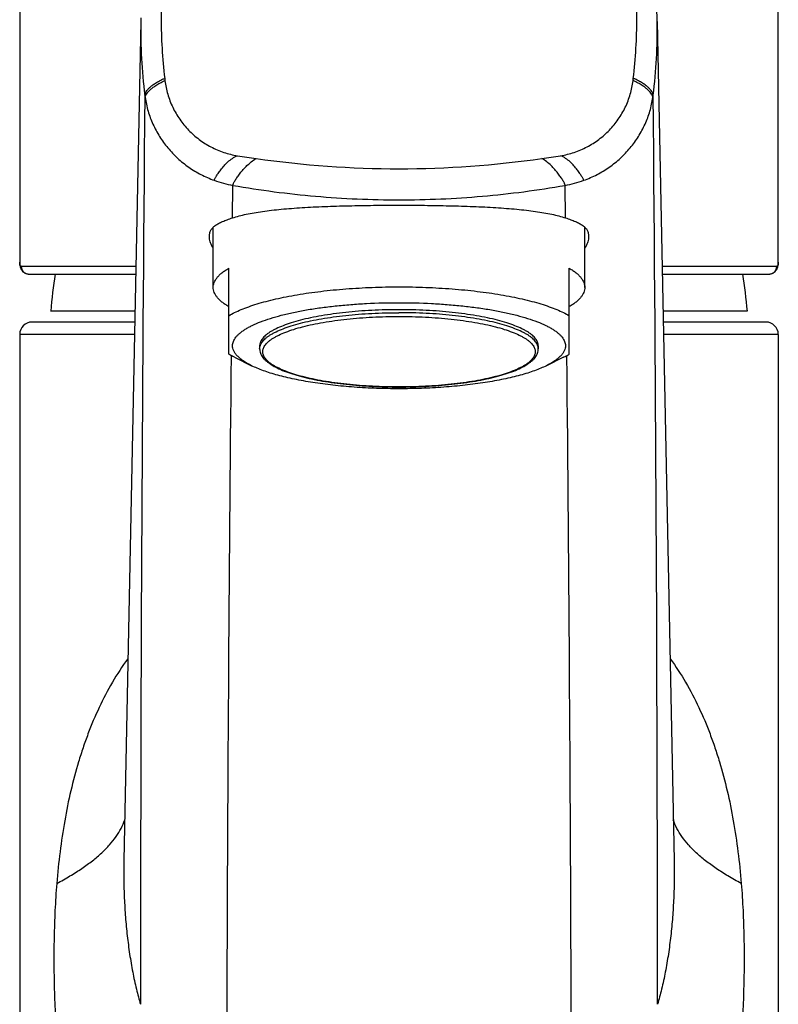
# Model space of a CAD drawing. Header units: millimetres. Extents: x -6 to 552, y -8 to 427.
# Tile 6 of 9: x 73 to 122, y 322 to 385. Entities that reach past the tile are written whole.
import ezdxf

# ---------------------------------------------------------------- set-up
doc = ezdxf.new("R2010")
doc.units = ezdxf.units.MM
doc.header["$LTSCALE"] = 30.734
doc.layers.get('0').update_dxf_attribs({"linetype": 'CONTINUOUS'})

msp = doc.modelspace()

# ---------------------------------------------------------------- linework, layer by layer
at = {"color": 7, "linetype": 'CONTINUOUS'}
for p, q in [((72.922, 393.58), (72.922, 369.775)), ((80.75, 385.349), (79.652, 331.12)), ((80.755, 385.576), (80.75, 385.347)), ((80.75, 385.349), (80.75, 385.347)), ((114.095, 385.347), (114.095, 385.349)), ((114.095, 385.349), (115.192, 331.12)), ((85.422, 368.159), (85.422, 372.05)), ((109.422, 368.159), (109.422, 372.05)), ((86.422, 363.848), (86.422, 369.4)), ((108.422, 363.848), (108.422, 369.4)), ((73.525, 369.022), (80.419, 369.022)), ((114.426, 369.022), (121.32, 369.022)), ((80.371, 366.622), (74.922, 366.622)), ((119.922, 366.622), (114.474, 366.622)), ((80.356, 365.922), (73.722, 365.922)), ((121.122, 365.922), (114.488, 365.922)), ((72.922, 365.122), (72.922, 219.622)), ((121.922, 365.122), (121.922, 219.622)), ((88.422, 364.392), (88.422, 364.199)), ((106.422, 364.392), (106.422, 364.199)), ((86.793, 363.648), (87.9, 363.101)), ((108.052, 363.648), (106.945, 363.101))]:
    msp.add_line(p, q, dxfattribs=at)
at = {"color": 9, "linetype": 'CONTINUOUS'}
for p, q in [((86.671, 372.656), (86.695, 374.757)), ((108.174, 372.656), (108.15, 374.757)), ((80.429, 369.522), (73.027, 369.522)), ((121.818, 369.522), (114.415, 369.522)), ((80.34, 365.122), (72.922, 365.122)), ((121.922, 365.122), (114.504, 365.122))]:
    msp.add_line(p, q, dxfattribs=at)
at = {"color": 7, "linetype": 'CONTINUOUS'}
for points in [[(121.32, 369.022), (121.342, 369.022), (121.373, 369.024), (121.404, 369.028), (121.435, 369.033), (121.466, 369.041), (121.496, 369.049), (121.525, 369.06), (121.554, 369.072), (121.582, 369.086), (121.61, 369.101), (121.636, 369.117), (121.662, 369.136), (121.686, 369.155), (121.709, 369.176), (121.732, 369.198), (121.752, 369.22), (121.772, 369.244), (121.79, 369.269), (121.807, 369.293), (121.822, 369.319), (121.835, 369.344), (121.847, 369.369), (121.858, 369.394), (121.868, 369.419), (121.877, 369.444), (121.884, 369.469), (121.891, 369.494), (121.897, 369.518), (121.902, 369.542), (121.906, 369.567), (121.91, 369.591), (121.913, 369.616), (121.916, 369.641), (121.918, 369.666), (121.92, 369.692), (121.921, 369.719), (121.922, 369.746), (121.922, 369.775), (121.922, 393.58)], [(114.095, 385.347), (114.089, 385.577), (114.072, 386.088), (114.046, 386.599), (114.012, 387.108), (113.97, 387.617), (113.921, 388.124), (113.864, 388.629), (113.8, 389.119)], [(72.922, 369.775), (72.923, 369.746), (72.924, 369.719), (72.925, 369.692), (72.927, 369.666), (72.929, 369.641), (72.931, 369.616), (72.935, 369.591), (72.938, 369.567), (72.943, 369.543), (72.948, 369.518), (72.954, 369.494), (72.96, 369.469), (72.968, 369.445), (72.977, 369.42), (72.986, 369.395), (72.997, 369.369), (73.009, 369.344), (73.023, 369.319), (73.038, 369.294), (73.055, 369.269), (73.073, 369.245), (73.092, 369.221), (73.113, 369.198), (73.135, 369.176), (73.158, 369.155), (73.183, 369.136), (73.208, 369.118), (73.235, 369.101), (73.262, 369.086), (73.29, 369.072), (73.319, 369.06), (73.348, 369.05), (73.379, 369.041), (73.409, 369.034), (73.44, 369.028), (73.471, 369.024), (73.502, 369.022), (73.525, 369.022)]]:
    msp.add_lwpolyline(points, dxfattribs=at)
at = {"color": 9, "linetype": 'CONTINUOUS'}
for centre, radius, start, end in [((113.278, 384.692), 32.535, 178.84582, 187.26176), ((81.567, 384.692), 32.535, 352.73826, 1.15458), ((115.255, 385.584), 33.2, 186.78226, 187.02717), ((79.584, 385.585), 33.205, 352.97286, 353.2188), ((6302.851, 321.453), 6222.128, 179.4555305, 179.9965479), ((87.644, 381.425), 6.694, 187.25644, 188.46577), ((107.22, 381.422), 6.674, 351.52763, 352.74537), ((-6108.007, 321.453), 6222.128, 0.0034521, 0.5444695), ((97.582, 442.019), 66.199, 260.78904, 261.84558), ((97.422, 440.964), 65.132, 261.8524, 278.14916), ((97.372, 441.303), 65.475, 278.15083, 279.21736), ((87.927, 381.793), 7.144, 249.93791, 260.0713), ((106.918, 381.794), 7.144, 279.92887, 290.04112), ((6669.192, 299.083), 6582.932, 179.437064, 179.8119529), ((-6474.347, 299.083), 6582.932, 0.1880471, 0.562936)]:
    msp.add_arc(centre, radius, start, end, dxfattribs=at)
at = {"color": 7, "linetype": 'CONTINUOUS'}
for centre, radius, start, end in [((104.821, 364.156), 30, 170.66454, 175.28467), ((90.024, 364.156), 30, 4.71533, 9.33546), ((73.722, 365.122), 0.8, 90, 180), ((121.122, 365.122), 0.8, 0, 90)]:
    msp.add_arc(centre, radius, start, end, dxfattribs=at)
at = {"color": 9, "linetype": 'CONTINUOUS'}
for points, knots in [([(82.32, 389.299), (82.237, 388.679), (82.111, 387.425), (82.043, 385.525), (82.096, 383.599), (82.21, 382.31), (82.287, 381.663)], [0, 0, 0, 0, 0.245284, 0.493363, 0.744786, 1, 1, 1, 1]), ([(112.558, 381.664), (112.634, 382.31), (112.749, 383.599), (112.802, 385.525), (112.734, 387.425), (112.608, 388.679), (112.524, 389.299)], [0, 0, 0, 0, 0.255142, 0.506532, 0.754646, 1, 1, 1, 1]), ([(81.004, 380.579), (81.004, 380.598), (81.01, 380.637), (81.028, 380.695), (81.056, 380.754), (81.106, 380.839), (81.189, 380.949), (81.293, 381.057), (81.393, 381.145), (81.482, 381.216), (81.582, 381.289), (81.694, 381.363), (81.819, 381.44), (81.959, 381.52), (82.115, 381.598), (82.228, 381.643), (82.287, 381.663)], [0, 0, 0, 0, 0.032136, 0.066907, 0.104588, 0.145302, 0.236365, 0.342156, 0.40178, 0.466834, 0.537762, 0.614873, 0.698833, 0.790918, 0.892078, 1, 1, 1, 1]), ([(81.023, 380.439), (81.024, 380.456), (81.03, 380.49), (81.048, 380.543), (81.075, 380.599), (81.125, 380.681), (81.21, 380.79), (81.315, 380.897), (81.415, 380.987), (81.503, 381.06), (81.603, 381.135), (81.714, 381.212), (81.839, 381.291), (81.978, 381.374), (82.133, 381.455), (82.246, 381.501), (82.304, 381.522)], [0, 0, 0, 0, 0.028384, 0.060541, 0.096457, 0.136154, 0.227305, 0.334946, 0.395576, 0.461397, 0.53301, 0.611211, 0.696613, 0.789879, 0.891708, 1, 1, 1, 1]), ([(82.304, 381.522), (82.323, 381.374), (82.371, 381.078), (82.48, 380.641), (82.624, 380.214), (82.802, 379.8), (83.013, 379.402), (83.336, 378.894), (83.814, 378.308), (84.382, 377.808), (84.878, 377.466), (85.27, 377.239), (85.68, 377.044), (86.104, 376.883), (86.54, 376.758), (86.836, 376.698), (86.985, 376.673)], [0, 0, 0, 0, 0.062183, 0.124416, 0.186701, 0.249039, 0.311432, 0.373875, 0.498796, 0.623868, 0.686502, 0.749162, 0.811843, 0.874544, 0.937263, 1, 1, 1, 1]), ([(107.86, 376.673), (108.158, 376.722), (108.6, 376.83), (109.165, 377.044), (109.574, 377.239), (109.967, 377.466), (110.463, 377.808), (111.031, 378.308), (111.509, 378.894), (111.831, 379.402), (112.043, 379.8), (112.221, 380.214), (112.365, 380.641), (112.474, 381.078), (112.522, 381.374), (112.54, 381.522)], [0, 0, 0, 0, 0.125368, 0.188075, 0.250762, 0.313428, 0.376069, 0.501154, 0.626087, 0.688537, 0.750935, 0.81328, 0.875571, 0.93781, 1, 1, 1, 1]), ([(113.821, 380.439), (113.821, 380.455), (113.814, 380.49), (113.795, 380.543), (113.767, 380.599), (113.716, 380.681), (113.632, 380.789), (113.529, 380.897), (113.429, 380.987), (113.306, 381.088), (113.164, 381.189), (113.005, 381.291), (112.866, 381.374), (112.711, 381.455), (112.599, 381.501), (112.54, 381.522)], [0, 0, 0, 0, 0.028485, 0.060924, 0.097188, 0.137145, 0.228062, 0.334926, 0.395389, 0.461437, 0.611615, 0.696679, 0.789775, 0.891661, 1, 1, 1, 1]), ([(113.841, 380.579), (113.841, 380.598), (113.836, 380.637), (113.818, 380.694), (113.791, 380.754), (113.742, 380.839), (113.658, 380.949), (113.553, 381.056), (113.452, 381.145), (113.363, 381.216), (113.263, 381.289), (113.151, 381.364), (113.026, 381.441), (112.886, 381.52), (112.73, 381.598), (112.617, 381.643), (112.558, 381.664)], [0, 0, 0, 0, 0.032066, 0.066618, 0.103999, 0.144454, 0.235551, 0.341996, 0.40195, 0.467206, 0.538156, 0.61517, 0.698996, 0.790998, 0.89212, 1, 1, 1, 1]), ([(81.023, 380.439), (81.067, 380.142), (81.197, 379.552), (81.513, 378.703), (81.943, 377.901), (82.477, 377.16), (83.11, 376.495), (83.828, 375.918), (84.62, 375.439), (85.186, 375.189), (85.476, 375.083)], [0, 0, 0, 0, 0.123362, 0.24704, 0.371158, 0.49579, 0.620998, 0.746798, 0.873158, 1, 1, 1, 1]), ([(109.366, 375.082), (109.656, 375.188), (110.223, 375.438), (111.015, 375.917), (111.734, 376.494), (112.367, 377.159), (112.901, 377.9), (113.331, 378.702), (113.648, 379.552), (113.777, 380.142), (113.821, 380.439)], [0, 0, 0, 0, 0.126842, 0.253203, 0.379003, 0.504211, 0.628843, 0.752961, 0.876638, 1, 1, 1, 1]), ([(85.476, 375.083), (85.483, 375.096), (85.499, 375.129), (85.543, 375.212), (85.622, 375.349), (85.749, 375.545), (85.916, 375.776), (86.122, 376.027), (86.368, 376.278), (86.653, 376.507), (86.871, 376.627), (86.985, 376.673)], [0, 0, 0, 0, 0.019963, 0.048151, 0.127138, 0.232979, 0.361942, 0.509727, 0.669154, 0.833735, 1, 1, 1, 1]), ([(86.695, 374.757), (86.695, 374.766), (86.699, 374.788), (86.708, 374.821), (86.722, 374.859), (86.747, 374.916), (86.786, 374.992), (86.842, 375.09), (86.908, 375.194), (87.011, 375.345), (87.161, 375.545), (87.366, 375.791), (87.604, 376.041), (87.876, 376.283), (88.08, 376.426), (88.19, 376.49)], [0, 0, 0, 0, 0.012645, 0.027789, 0.045106, 0.064311, 0.107508, 0.15609, 0.209259, 0.266512, 0.392082, 0.530623, 0.679654, 0.837129, 1, 1, 1, 1]), ([(108.15, 374.757), (108.149, 374.766), (108.146, 374.788), (108.137, 374.821), (108.123, 374.859), (108.098, 374.915), (108.059, 374.992), (108.003, 375.089), (107.937, 375.193), (107.835, 375.344), (107.685, 375.545), (107.481, 375.792), (107.243, 376.043), (106.971, 376.284), (106.766, 376.426), (106.658, 376.49)], [0, 0, 0, 0, 0.012639, 0.027763, 0.045046, 0.064202, 0.107278, 0.155735, 0.208806, 0.266021, 0.391815, 0.530925, 0.680239, 0.837374, 1, 1, 1, 1]), ([(109.366, 375.082), (109.36, 375.096), (109.344, 375.128), (109.3, 375.211), (109.221, 375.349), (109.094, 375.545), (108.928, 375.776), (108.722, 376.027), (108.476, 376.278), (108.191, 376.507), (107.974, 376.627), (107.86, 376.673)], [0, 0, 0, 0, 0.019968, 0.048161, 0.12716, 0.233014, 0.361988, 0.509779, 0.669203, 0.833767, 1, 1, 1, 1]), ([(86.695, 374.757), (88.464, 374.445), (92.031, 373.976), (97.422, 373.742), (102.814, 373.976), (106.381, 374.445), (108.15, 374.757)], [0, 0, 0, 0, 0.249931, 0.5, 0.750069, 1, 1, 1, 1]), ([(73.027, 369.522), (73.019, 369.522), (73.002, 369.524), (72.979, 369.538), (72.961, 369.559), (72.946, 369.589), (72.935, 369.627), (72.924, 369.692), (72.922, 369.746), (72.922, 369.784)], [0, 0, 0, 0, 0.081258, 0.161255, 0.249821, 0.354416, 0.47965, 0.628139, 1, 1, 1, 1]), ([(121.922, 369.784), (121.922, 369.746), (121.92, 369.692), (121.909, 369.627), (121.898, 369.589), (121.884, 369.559), (121.865, 369.538), (121.843, 369.524), (121.826, 369.522), (121.818, 369.522)], [0, 0, 0, 0, 0.371862, 0.520349, 0.645581, 0.750174, 0.838741, 0.91874, 1, 1, 1, 1]), ([(73.027, 369.522), (73.027, 369.459), (73.052, 369.328), (73.163, 369.159), (73.332, 369.047), (73.463, 369.022), (73.525, 369.022)], [0, 0, 0, 0, 0.240371, 0.500398, 0.760152, 1, 1, 1, 1]), ([(121.32, 369.022), (121.382, 369.022), (121.513, 369.047), (121.682, 369.159), (121.793, 369.328), (121.818, 369.459), (121.818, 369.522)], [0, 0, 0, 0, 0.239844, 0.499597, 0.759626, 1, 1, 1, 1]), ([(88.422, 364.199), (88.422, 364.237), (88.43, 364.315), (88.463, 364.431), (88.519, 364.545), (88.595, 364.658), (88.693, 364.77), (88.812, 364.88), (88.951, 364.988), (89.111, 365.095), (89.29, 365.199), (89.565, 365.34), (89.956, 365.506), (90.483, 365.688), (91.075, 365.855), (91.728, 366.007), (92.436, 366.142), (93.192, 366.259), (93.988, 366.356), (94.817, 366.432), (95.965, 366.506), (96.837, 366.528), (97.422, 366.528)], [0, 0, 0, 0, 0.011853, 0.024093, 0.037071, 0.051072, 0.066319, 0.082974, 0.101147, 0.120913, 0.142314, 0.16537, 0.216432, 0.273963, 0.337646, 0.407043, 0.48162, 0.560767, 0.643812, 0.730033, 0.81867, 1, 1, 1, 1]), ([(97.422, 361.728), (96.85, 361.728), (95.725, 361.756), (94.342, 361.863), (93.286, 361.991), (92.547, 362.105), (91.855, 362.237), (91.216, 362.386), (90.637, 362.55), (90.122, 362.727), (89.739, 362.89), (89.471, 363.028), (89.296, 363.13), (89.14, 363.234), (89.003, 363.34), (88.887, 363.447), (88.792, 363.556), (88.717, 363.667), (88.662, 363.779), (88.63, 363.892), (88.619, 364.006), (88.63, 364.119), (88.662, 364.232), (88.717, 364.344), (88.792, 364.455), (88.887, 364.564), (89.003, 364.672), (89.14, 364.778), (89.296, 364.882), (89.471, 364.984), (89.739, 365.121), (90.122, 365.284), (90.637, 365.462), (91.216, 365.625), (91.855, 365.774), (92.547, 365.906), (93.286, 366.02), (94.342, 366.149), (95.725, 366.255), (96.85, 366.283), (97.422, 366.283)], [0, 0, 0, 0, 0.090667, 0.178089, 0.219612, 0.259186, 0.296475, 0.331174, 0.363016, 0.391782, 0.417313, 0.428842, 0.439543, 0.449426, 0.458512, 0.46684, 0.474464, 0.481464, 0.487953, 0.494073, 0.5, 0.505927, 0.512047, 0.518536, 0.525536, 0.53316, 0.541488, 0.550574, 0.560457, 0.571158, 0.582687, 0.608218, 0.636984, 0.668826, 0.703525, 0.740814, 0.780388, 0.821911, 0.909333, 1, 1, 1, 1]), ([(106.422, 364.199), (106.422, 364.237), (106.415, 364.315), (106.381, 364.431), (106.326, 364.545), (106.249, 364.658), (106.151, 364.77), (106.033, 364.88), (105.893, 364.988), (105.734, 365.095), (105.554, 365.199), (105.28, 365.34), (104.888, 365.506), (104.362, 365.688), (103.77, 365.855), (103.117, 366.007), (102.409, 366.142), (101.653, 366.259), (100.857, 366.356), (100.027, 366.432), (98.88, 366.506), (98.008, 366.528), (97.422, 366.528)], [0, 0, 0, 0, 0.011853, 0.024093, 0.037071, 0.051072, 0.066319, 0.082974, 0.101147, 0.120913, 0.142314, 0.16537, 0.216432, 0.273963, 0.337646, 0.407043, 0.48162, 0.560767, 0.643812, 0.730033, 0.81867, 1, 1, 1, 1]), ([(97.422, 366.283), (97.995, 366.283), (99.119, 366.255), (100.503, 366.149), (101.559, 366.02), (102.298, 365.906), (102.99, 365.774), (103.629, 365.625), (104.208, 365.462), (104.722, 365.284), (105.105, 365.121), (105.374, 364.984), (105.549, 364.882), (105.705, 364.778), (105.841, 364.672), (105.957, 364.564), (106.053, 364.455), (106.128, 364.344), (106.182, 364.232), (106.215, 364.119), (106.226, 364.006), (106.215, 363.892), (106.182, 363.779), (106.128, 363.667), (106.053, 363.556), (105.957, 363.447), (105.841, 363.34), (105.705, 363.234), (105.549, 363.13), (105.374, 363.028), (105.105, 362.89), (104.722, 362.727), (104.208, 362.55), (103.629, 362.386), (102.99, 362.237), (102.298, 362.105), (101.559, 361.991), (100.503, 361.863), (99.119, 361.756), (97.995, 361.728), (97.422, 361.728)], [0, 0, 0, 0, 0.090667, 0.178089, 0.219612, 0.259186, 0.296475, 0.331174, 0.363016, 0.391782, 0.417313, 0.428842, 0.439543, 0.449426, 0.458512, 0.46684, 0.474464, 0.481464, 0.487953, 0.494073, 0.5, 0.505927, 0.512047, 0.518536, 0.525536, 0.53316, 0.541488, 0.550574, 0.560457, 0.571158, 0.582687, 0.608218, 0.636984, 0.668826, 0.703525, 0.740814, 0.780388, 0.821911, 0.909333, 1, 1, 1, 1]), ([(79.897, 344.153), (79.542, 343.665), (78.879, 342.645), (78.029, 341.017), (77.43, 339.589), (77.01, 338.408), (76.621, 337.19), (76.202, 335.62), (75.807, 333.677), (75.513, 331.676), (75.373, 330.322), (75.313, 329.638)], [0, 0, 0, 0, 0.117547, 0.236467, 0.357328, 0.418627, 0.480535, 0.606295, 0.7349, 0.866379, 1, 1, 1, 1]), ([(114.947, 344.153), (115.302, 343.665), (115.966, 342.645), (116.816, 341.017), (117.414, 339.589), (117.835, 338.408), (118.224, 337.19), (118.642, 335.62), (119.038, 333.677), (119.332, 331.676), (119.472, 330.322), (119.532, 329.638)], [0, 0, 0, 0, 0.117547, 0.236467, 0.357328, 0.418627, 0.480535, 0.606295, 0.7349, 0.866379, 1, 1, 1, 1]), ([(75.313, 329.638), (75.603, 329.792), (76.155, 330.102), (76.929, 330.591), (77.616, 331.089), (78.215, 331.597), (78.726, 332.115), (79.147, 332.643), (79.478, 333.182), (79.641, 333.558), (79.706, 333.745)], [0, 0, 0, 0, 0.160159, 0.308902, 0.446672, 0.574058, 0.691844, 0.801088, 0.903211, 1, 1, 1, 1]), ([(119.532, 329.638), (119.242, 329.792), (118.689, 330.102), (117.916, 330.591), (117.229, 331.089), (116.63, 331.597), (116.119, 332.115), (115.698, 332.643), (115.367, 333.182), (115.203, 333.558), (115.139, 333.745)], [0, 0, 0, 0, 0.160159, 0.308902, 0.446672, 0.574058, 0.691844, 0.801088, 0.903211, 1, 1, 1, 1]), ([(79.652, 331.12), (79.644, 330.713), (79.64, 329.9), (79.673, 328.682), (79.747, 327.468), (79.86, 326.263), (80.015, 325.077), (80.21, 323.927), (80.407, 323.006), (80.583, 322.313), (80.676, 321.985), (80.723, 321.828)], [0, 0, 0, 0, 0.129864, 0.25974, 0.389314, 0.518509, 0.64648, 0.771575, 0.891213, 0.947458, 1, 1, 1, 1]), ([(115.192, 331.12), (115.201, 330.713), (115.204, 329.9), (115.172, 328.682), (115.098, 327.468), (114.985, 326.263), (114.83, 325.077), (114.634, 323.927), (114.437, 323.006), (114.262, 322.313), (114.169, 321.985), (114.122, 321.828)], [0, 0, 0, 0, 0.129864, 0.25974, 0.389314, 0.518509, 0.64648, 0.771575, 0.891213, 0.947458, 1, 1, 1, 1]), ([(75.313, 329.638), (75.266, 329.056), (75.211, 328.179), (75.164, 327.008), (75.142, 326.125), (75.131, 325.241), (75.131, 324.062), (75.159, 322.591), (75.228, 320.829), (75.329, 319.076), (75.457, 317.33), (75.558, 316.17), (75.612, 315.592)], [0, 0, 0, 0, 0.124611, 0.187265, 0.250052, 0.312913, 0.3758, 0.50146, 0.626787, 0.751652, 0.876036, 1, 1, 1, 1]), ([(119.532, 329.638), (119.579, 329.056), (119.634, 328.179), (119.68, 327.008), (119.703, 326.125), (119.714, 325.241), (119.713, 324.062), (119.685, 322.591), (119.617, 320.829), (119.516, 319.076), (119.387, 317.33), (119.287, 316.17), (119.233, 315.592)], [0, 0, 0, 0, 0.124611, 0.187265, 0.250052, 0.312913, 0.3758, 0.50146, 0.626787, 0.751652, 0.876036, 1, 1, 1, 1])]:
    msp.add_open_spline(points, degree=3, knots=knots, dxfattribs=at)
at = {"color": 7, "linetype": 'CONTINUOUS'}
for points, knots in [([(86.671, 372.656), (86.809, 372.701), (87.1, 372.786), (87.563, 372.895), (88.069, 372.991), (88.617, 373.077), (89.204, 373.152), (89.828, 373.217), (90.485, 373.272), (91.174, 373.32), (91.891, 373.359), (92.633, 373.392), (93.397, 373.419), (94.45, 373.447), (95.794, 373.469), (96.876, 373.474), (97.422, 373.474)], [0, 0, 0, 0, 0.040167, 0.084144, 0.131856, 0.183182, 0.237966, 0.29602, 0.357132, 0.421067, 0.48757, 0.556366, 0.627164, 0.699657, 0.848433, 1, 1, 1, 1]), ([(97.422, 373.474), (97.969, 373.474), (99.051, 373.469), (100.395, 373.447), (101.447, 373.419), (102.211, 373.392), (102.953, 373.359), (103.67, 373.32), (104.359, 373.272), (105.017, 373.217), (105.641, 373.152), (106.228, 373.077), (106.775, 372.991), (107.282, 372.895), (107.745, 372.786), (108.036, 372.701), (108.174, 372.656)], [0, 0, 0, 0, 0.151567, 0.300343, 0.372836, 0.443634, 0.51243, 0.578933, 0.642868, 0.70398, 0.762034, 0.816817, 0.868144, 0.915856, 0.959833, 1, 1, 1, 1]), ([(85.172, 371.467), (85.172, 371.535), (85.184, 371.636), (85.224, 371.764), (85.267, 371.853), (85.321, 371.938), (85.412, 372.047), (85.558, 372.173), (85.774, 372.305), (86.034, 372.427), (86.338, 372.544), (86.555, 372.617), (86.671, 372.656)], [0, 0, 0, 0, 0.099331, 0.147284, 0.195143, 0.243781, 0.294034, 0.402159, 0.524381, 0.663703, 0.821903, 1, 1, 1, 1]), ([(108.174, 372.656), (108.289, 372.617), (108.507, 372.544), (108.81, 372.427), (109.07, 372.305), (109.287, 372.173), (109.433, 372.047), (109.524, 371.938), (109.578, 371.853), (109.62, 371.764), (109.661, 371.636), (109.672, 371.535), (109.672, 371.467)], [0, 0, 0, 0, 0.178097, 0.336297, 0.475619, 0.597841, 0.705967, 0.756219, 0.804857, 0.852716, 0.900669, 1, 1, 1, 1]), ([(85.422, 370.69), (85.382, 370.758), (85.312, 370.891), (85.211, 371.146), (85.172, 371.343), (85.172, 371.467)], [0, 0, 0, 0, 0.286107, 0.547154, 1, 1, 1, 1]), ([(109.672, 371.467), (109.672, 371.343), (109.634, 371.146), (109.533, 370.891), (109.463, 370.758), (109.423, 370.69)], [0, 0, 0, 0, 0.452846, 0.713893, 1, 1, 1, 1]), ([(85.422, 368.159), (85.422, 368.213), (85.433, 368.322), (85.482, 368.483), (85.563, 368.643), (85.676, 368.8), (85.819, 368.956), (85.992, 369.109), (86.195, 369.259), (86.344, 369.354), (86.422, 369.4)], [0, 0, 0, 0, 0.096422, 0.19629, 0.302681, 0.418091, 0.5444, 0.682943, 0.834621, 1, 1, 1, 1]), ([(108.422, 369.4), (108.501, 369.354), (108.65, 369.259), (108.853, 369.109), (109.026, 368.956), (109.169, 368.8), (109.281, 368.643), (109.362, 368.483), (109.411, 368.322), (109.422, 368.213), (109.422, 368.159)], [0, 0, 0, 0, 0.165379, 0.317057, 0.4556, 0.581909, 0.697319, 0.80371, 0.903578, 1, 1, 1, 1]), ([(86.422, 366.918), (86.344, 366.965), (86.195, 367.059), (85.992, 367.209), (85.819, 367.362), (85.676, 367.518), (85.563, 367.675), (85.482, 367.835), (85.433, 367.997), (85.422, 368.106), (85.422, 368.159)], [0, 0, 0, 0, 0.165379, 0.317057, 0.4556, 0.581909, 0.697319, 0.80371, 0.903578, 1, 1, 1, 1]), ([(86.422, 366.33), (86.545, 366.403), (86.81, 366.545), (87.243, 366.739), (87.729, 366.924), (88.265, 367.1), (88.849, 367.266), (89.478, 367.421), (90.149, 367.563), (91.114, 367.739), (92.398, 367.921), (94.013, 368.078), (95.7, 368.174), (96.844, 368.195), (97.422, 368.195)], [0, 0, 0, 0, 0.037985, 0.080116, 0.126343, 0.176549, 0.230572, 0.288207, 0.349219, 0.413341, 0.549733, 0.694853, 0.84592, 1, 1, 1, 1]), ([(97.422, 368.195), (98, 368.195), (99.145, 368.174), (100.831, 368.078), (102.447, 367.921), (103.731, 367.739), (104.696, 367.563), (105.367, 367.421), (105.996, 367.266), (106.58, 367.1), (107.116, 366.924), (107.602, 366.739), (108.034, 366.545), (108.3, 366.403), (108.422, 366.33)], [0, 0, 0, 0, 0.15408, 0.305147, 0.450267, 0.586659, 0.650781, 0.711793, 0.769428, 0.823451, 0.873657, 0.919884, 0.962015, 1, 1, 1, 1]), ([(109.422, 368.159), (109.422, 368.106), (109.411, 367.997), (109.362, 367.835), (109.281, 367.675), (109.169, 367.518), (109.026, 367.362), (108.853, 367.209), (108.65, 367.059), (108.501, 366.965), (108.422, 366.918)], [0, 0, 0, 0, 0.096422, 0.19629, 0.302681, 0.418091, 0.5444, 0.682943, 0.834621, 1, 1, 1, 1]), ([(86.672, 364.392), (86.672, 364.438), (86.681, 364.531), (86.721, 364.669), (86.787, 364.806), (86.879, 364.941), (86.996, 365.074), (87.138, 365.206), (87.304, 365.335), (87.495, 365.462), (87.709, 365.587), (88.037, 365.755), (88.505, 365.954), (89.133, 366.171), (89.841, 366.371), (90.621, 366.552), (91.466, 366.714), (92.369, 366.853), (93.32, 366.969), (94.311, 367.06), (95.682, 367.148), (97.422, 367.192), (99.163, 367.148), (100.534, 367.06), (101.525, 366.969), (102.476, 366.853), (103.378, 366.714), (104.224, 366.552), (105.004, 366.371), (105.712, 366.171), (106.34, 365.954), (106.808, 365.755), (107.136, 365.587), (107.35, 365.462), (107.541, 365.335), (107.707, 365.206), (107.849, 365.074), (107.966, 364.941), (108.057, 364.806), (108.123, 364.669), (108.163, 364.531), (108.172, 364.438), (108.172, 364.392)], [0, 0, 0, 0, 0.005927, 0.012047, 0.018535, 0.025536, 0.03316, 0.041487, 0.050574, 0.060456, 0.071157, 0.082685, 0.108216, 0.136982, 0.168823, 0.203522, 0.24081, 0.280383, 0.321906, 0.365016, 0.409335, 0.5, 0.590665, 0.634984, 0.678094, 0.719617, 0.75919, 0.796478, 0.831177, 0.863018, 0.891784, 0.917315, 0.928843, 0.939544, 0.949426, 0.958513, 0.96684, 0.974464, 0.981465, 0.987953, 0.994073, 1, 1, 1, 1]), ([(97.422, 366.721), (96.837, 366.721), (95.965, 366.7), (94.817, 366.626), (93.988, 366.549), (93.192, 366.452), (92.436, 366.336), (91.728, 366.201), (91.075, 366.049), (90.483, 365.881), (89.956, 365.699), (89.565, 365.533), (89.29, 365.392), (89.111, 365.288), (88.951, 365.182), (88.812, 365.073), (88.693, 364.963), (88.595, 364.851), (88.519, 364.738), (88.463, 364.624), (88.43, 364.508), (88.422, 364.43), (88.422, 364.392)], [0, 0, 0, 0, 0.18133, 0.269967, 0.356188, 0.439233, 0.51838, 0.592957, 0.662354, 0.726037, 0.783568, 0.83463, 0.857686, 0.879087, 0.898853, 0.917026, 0.933681, 0.948928, 0.962929, 0.975907, 0.988147, 1, 1, 1, 1]), ([(106.422, 364.392), (106.422, 364.43), (106.415, 364.508), (106.381, 364.624), (106.326, 364.738), (106.249, 364.851), (106.151, 364.963), (106.033, 365.073), (105.893, 365.182), (105.734, 365.288), (105.554, 365.392), (105.28, 365.533), (104.888, 365.699), (104.362, 365.881), (103.77, 366.049), (103.117, 366.201), (102.409, 366.336), (101.653, 366.452), (100.857, 366.549), (100.027, 366.626), (98.88, 366.7), (98.008, 366.721), (97.422, 366.721)], [0, 0, 0, 0, 0.011853, 0.024093, 0.037071, 0.051072, 0.066319, 0.082974, 0.101147, 0.120913, 0.142314, 0.16537, 0.216432, 0.273963, 0.337646, 0.407043, 0.48162, 0.560767, 0.643812, 0.730033, 0.81867, 1, 1, 1, 1]), ([(87.9, 363.101), (87.804, 363.148), (87.623, 363.244), (87.375, 363.398), (87.162, 363.556), (86.986, 363.718), (86.848, 363.882), (86.747, 364.05), (86.686, 364.22), (86.672, 364.336), (86.672, 364.392)], [0, 0, 0, 0, 0.172057, 0.328671, 0.470204, 0.597405, 0.711553, 0.814634, 0.909521, 1, 1, 1, 1]), ([(88.422, 364.199), (88.422, 364.15), (88.432, 364.051), (88.473, 363.906), (88.539, 363.767), (88.627, 363.635), (88.736, 363.509), (88.864, 363.389), (89.011, 363.273), (89.239, 363.119), (89.573, 362.938), (90.031, 362.741), (90.556, 362.559), (91.145, 362.391), (91.792, 362.239), (92.493, 362.105), (93.24, 361.989), (94.028, 361.892), (94.848, 361.816), (95.982, 361.743), (96.844, 361.721), (97.422, 361.721)], [0, 0, 0, 0, 0.015073, 0.030299, 0.045858, 0.061973, 0.078872, 0.096765, 0.115824, 0.13618, 0.181111, 0.231981, 0.288837, 0.351494, 0.419601, 0.492689, 0.570193, 0.651479, 0.735855, 0.822584, 1, 1, 1, 1]), ([(97.422, 361.721), (98.001, 361.721), (98.863, 361.743), (99.997, 361.816), (100.817, 361.892), (101.604, 361.989), (102.352, 362.105), (103.053, 362.239), (103.7, 362.391), (104.289, 362.559), (104.814, 362.741), (105.272, 362.938), (105.606, 363.119), (105.834, 363.273), (105.981, 363.389), (106.109, 363.509), (106.218, 363.635), (106.306, 363.767), (106.372, 363.906), (106.413, 364.051), (106.422, 364.15), (106.422, 364.199)], [0, 0, 0, 0, 0.177416, 0.264145, 0.348521, 0.429807, 0.507311, 0.580399, 0.648506, 0.711163, 0.76802, 0.818889, 0.86382, 0.884176, 0.903235, 0.921128, 0.938027, 0.954142, 0.969701, 0.984927, 1, 1, 1, 1]), ([(108.172, 364.392), (108.172, 364.336), (108.159, 364.22), (108.097, 364.05), (107.997, 363.882), (107.859, 363.718), (107.683, 363.556), (107.47, 363.398), (107.221, 363.244), (107.041, 363.148), (106.945, 363.101)], [0, 0, 0, 0, 0.090479, 0.185366, 0.288447, 0.402595, 0.529796, 0.671329, 0.827943, 1, 1, 1, 1]), ([(86.793, 363.648), (86.76, 363.664), (86.635, 363.727), (86.512, 363.795), (86.422, 363.848)], [0, 0, 0, 0, 0.260125, 1, 1, 1, 1]), ([(108.052, 363.648), (108.085, 363.664), (108.21, 363.727), (108.333, 363.795), (108.422, 363.848)], [0, 0, 0, 0, 0.260125, 1, 1, 1, 1]), ([(106.945, 363.101), (106.826, 363.042), (106.574, 362.928), (106.17, 362.771), (105.726, 362.622), (105.244, 362.48), (104.726, 362.348), (103.972, 362.179), (103.176, 362.036), (102.342, 361.916), (101.451, 361.807), (100.295, 361.702), (98.872, 361.627), (97.422, 361.601), (95.973, 361.627), (94.55, 361.702), (93.394, 361.807), (92.502, 361.916), (91.669, 362.036), (90.873, 362.179), (90.119, 362.348), (89.601, 362.48), (89.119, 362.622), (88.675, 362.771), (88.271, 362.928), (88.019, 363.042), (87.9, 363.101)], [0, 0, 0, 0, 0.020447, 0.042769, 0.066921, 0.092835, 0.120427, 0.149599, 0.212232, 0.245449, 0.279751, 0.35103, 0.424868, 0.5, 0.575132, 0.64897, 0.720249, 0.754551, 0.787768, 0.850401, 0.879573, 0.907165, 0.933079, 0.957231, 0.979553, 1, 1, 1, 1])]:
    msp.add_open_spline(points, degree=3, knots=knots, dxfattribs=at)

doc.saveas('drawing.dxf')
